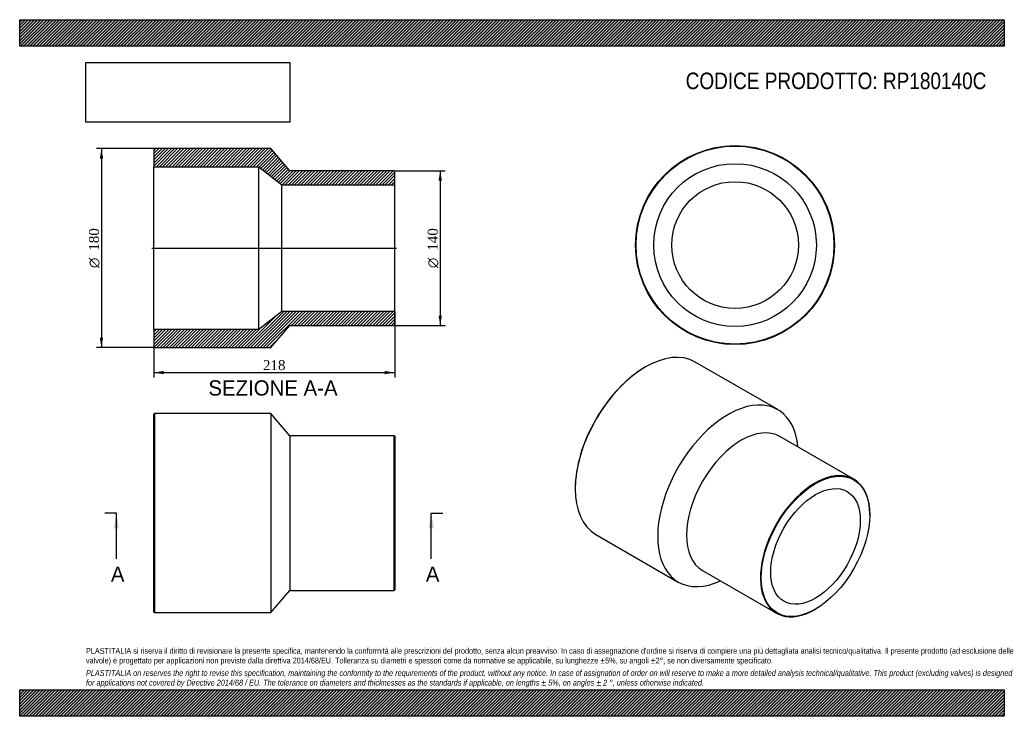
# Model space of a CAD drawing. Header units: millimetres. Extents: x 0 to 891, y 0 to 630.
import ezdxf
from ezdxf.enums import TextEntityAlignment as Align
from ezdxf.lldxf.tags import DXFTag

# ---------------------------------------------------------------- set-up
doc = ezdxf.new("R2010")
doc.units = ezdxf.units.MM
doc.header["$LTSCALE"] = 3
for name, color, linetype in [('Default', 7, 'Continuous'), ('DV4_Default', 7, 'Continuous'), ('RP180140C', 7, 'Continuous')]:
    doc.layers.add(name, color=color, linetype=linetype)
doc.styles.add('SEACAD_Solid_Edge_ANSI', font='seans.ttf')
doc.styles.add('SEACAD_Solid_Edge_ANSI1_Symbols', font='semeca1.ttf')
doc.styles.add('SEACAD_Times_New_Roman', font='times.ttf')
tags = doc.linetypes.add('CENTER2', pattern=[28.575, 19.05, -3.175, 3.175, -3.175]).pattern_tags.tags
tags[10:11] = [DXFTag(74, 4), DXFTag(75, 0), DXFTag(340, '0'), DXFTag(46, 0.0), DXFTag(50, 0.0), DXFTag(44, 0.0), DXFTag(45, 0.0)]
tags[8:9] = [DXFTag(74, 4), DXFTag(75, 0), DXFTag(340, '0'), DXFTag(46, 0.0), DXFTag(50, 0.0), DXFTag(44, 0.0), DXFTag(45, 0.0)]
tags[6:7] = [DXFTag(74, 4), DXFTag(75, 0), DXFTag(340, '0'), DXFTag(46, 0.0), DXFTag(50, 0.0), DXFTag(44, 0.0), DXFTag(45, 0.0)]
tags[4:5] = [DXFTag(74, 4), DXFTag(75, 0), DXFTag(340, '0'), DXFTag(46, 0.0), DXFTag(50, 0.0), DXFTag(44, 0.0), DXFTag(45, 0.0)]
doc.dimstyles.new('ANSImm', dxfattribs={"dimtxt": 9, "dimasz": 9, "dimexe": 4.5, "dimexo": 0, "dimgap": 2.25, "dimtad": 1, "dimdsep": 46, "dimtxsty": 'SEACAD_Times_New_Roman', "dimblk1": '_SE_FILLED', "dimblk2": '_SE_FILLED', "dimsah": 1, "dimcen": 4.5, "dimazin": 0, "dimtfac": 0.85, "dimtdec": 3, "dimtofl": 0, "dimtmove": 0, "dimatfit": 3, "dimfxl": 1, "dimarcsym": 0})
picture_1 = doc.add_image_def('image1.jpg', size_in_pixel=(4302, 1260))

# ---------------------------------------------------------------- blocks, each defined once
blk = doc.blocks.new('SE')
at = {"layer": 'RP180140C', "color": 7, "linetype": 'Continuous'}
for p, q in [((121.86, 273.75), (121.36, 273.25)), ((121.36, 94.25), (121.36, 273.25)), ((121.86, 273.75), (121.86, 93.75)), ((227.36, 273.75), (121.86, 273.75)), ((227.36, 273.75), (227.36, 93.75)), ((244.36, 253.75), (227.36, 273.75)), ((244.36, 253.75), (244.36, 113.75)), ((338.86, 253.75), (244.36, 253.75)), ((338.86, 113.75), (338.86, 253.75)), ((339.36, 253.25), (338.86, 253.75)), ((339.36, 253.25), (339.36, 114.25)), ((227.36, 93.75), (244.36, 113.75)), ((244.36, 113.75), (338.86, 113.75)), ((338.86, 113.75), (339.36, 114.25)), ((121.36, 94.25), (121.86, 93.75)), ((121.86, 93.75), (227.36, 93.75))]:
    blk.add_line(p, q, dxfattribs=at)
blk = doc.blocks.new('SE1')
at = {"layer": 'RP180140C', "color": 7, "linetype": 'Continuous'}
for p, q in [((566.38, 315.95), (566.02, 315.74)), ((685.98, 277.34), (611.38, 320.41)), ((754.82, 214.5), (688, 253.07)), ((502.74, 206.13), (502.74, 205.72)), ((769.32, 182.04), (769.32, 182.45)), ((521.38, 164.52), (595.98, 121.45)), ((618, 131.83), (684.82, 93.25)), ((719.82, 96.72), (720.17, 96.92))]:
    blk.add_line(p, q, dxfattribs=at)
for centre, major_axis, start_param, end_param in [((566.38, 242.46), (-45, -77.94), 3.141593, 6.283185), ((566.02, 242.67), (44.75, 77.51), 0.785398, 2.356195), ((640.98, 199.39), (-45, -77.94), 2.461919, 6.283185), ((653, 192.45), (-35, -60.62), 3.141593, 6.283185), ((719.82, 153.87), (35, 60.62), 0, 3.926991), ((719.82, 153.87), (35, 60.62), 5.497787, 6.283185), ((640.98, 199.39), (-45, -77.94), 0, 0.679674)]:
    blk.add_ellipse(centre, major_axis=major_axis, ratio=0.57735, start_param=start_param, end_param=end_param, dxfattribs=at)
for major_axis in [(-34.75, -60.19), (-28.65, -49.62)]:
    blk.add_ellipse((720.17, 153.67), major_axis=major_axis, ratio=0.57735, dxfattribs=at)
blk = doc.blocks.new('SE2')
at = {"layer": 'RP180140C', "color": 7, "linetype": 'Continuous'}
for radius in [90, 89.5, 73.6, 57.3]:
    blk.add_circle((647.34, 426.19), radius, dxfattribs=at)
blk = doc.blocks.new('SE4')
at = {"color": 7, "linetype": 'Continuous', "style": 'SEACAD_Solid_Edge_ANSI'}
blk.add_text('A', height=13.8, dxfattribs=at).set_placement((82.53, 135.45), align=Align.TOP_LEFT)
blk = doc.blocks.new('SE5')
at = {"color": 7, "linetype": 'Continuous', "style": 'SEACAD_Solid_Edge_ANSI'}
blk.add_text('A', height=13.8, dxfattribs=at).set_placement((367.53, 135.45), align=Align.TOP_LEFT)
blk = doc.blocks.new('SEANNOT_GROUP')
at = {"linetype": 'Continuous'}
blk.add_hatch(color=7, dxfattribs=at).paths.add_polyline_path([(89.8, 169.95), (87.5, 183.75), (85.2, 169.95)])
at = {"color": 7, "linetype": 'Continuous'}
blk.add_lwpolyline([(87.5, 142.35), (87.5, 183.75)], dxfattribs=at)
blk = doc.blocks.new('SEANNOT_GROUP1')
at = {"linetype": 'Continuous'}
blk.add_hatch(color=7, dxfattribs=at).paths.add_polyline_path([(374.8, 169.95), (372.5, 183.75), (370.2, 169.95)])
at = {"color": 7, "linetype": 'Continuous'}
blk.add_lwpolyline([(372.5, 142.35), (372.5, 183.75)], dxfattribs=at)
blk = doc.blocks.new('SE3')
at = {"layer": 'Default', "color": 7, "linetype": 'CENTER2'}
for p, q in [((87.5, 183.75), (77.15, 183.75)), ((372.5, 183.75), (382.85, 183.75))]:
    blk.add_line(p, q, dxfattribs=at)
at = {"layer": 'Default', "color": 7, "linetype": 'CENTER2', "const_width": 0.0001}
blk.add_lwpolyline([(87.5, 183.75), (372.5, 183.75)], dxfattribs=at)
at = {"layer": 'Default'}
for name in ['SEANNOT_GROUP', 'SEANNOT_GROUP1', 'SE4', 'SE5']:
    blk.add_blockref(name, (0, 0), dxfattribs=at)
blk = doc.blocks.new('SE6')
at = {"layer": 'RP180140C', "linetype": 'Continuous'}
h = blk.add_hatch(dxfattribs=at)
h.set_pattern_fill('LINE', scale=0.62992, angle=45, style=0)
h.paths.add_polyline_path([(244.36, 493.46), (227.36, 513.46), (121.86, 513.46), (121.36, 512.96), (121.36, 497.06), (216.36, 497.06), (237.36, 480.76), (339.36, 480.76), (339.36, 492.96), (338.86, 493.46)])
h = blk.add_hatch(dxfattribs=at)
h.set_pattern_fill('LINE', scale=0.62992, angle=45, style=0)
h.paths.add_polyline_path([(227.36, 333.46), (244.36, 353.46), (338.86, 353.46), (339.36, 353.96), (339.36, 366.16), (237.36, 366.16), (216.36, 349.86), (121.36, 349.86), (121.36, 333.96), (121.86, 333.46)])
at = {"layer": 'DV4_Default', "color": 7, "linetype": 'CENTER2'}
blk.add_line((119.61, 423.46), (341.11, 423.46), dxfattribs=at)
at = {"layer": 'RP180140C', "color": 7, "linetype": 'Continuous'}
for p, q in [((121.36, 512.96), (121.86, 513.46)), ((121.36, 512.96), (121.36, 497.06)), ((227.36, 513.46), (121.86, 513.46)), ((244.36, 493.46), (227.36, 513.46)), ((121.36, 349.86), (121.36, 497.06)), ((121.36, 497.06), (216.36, 497.06)), ((216.36, 349.86), (216.36, 497.06)), ((216.36, 497.06), (237.36, 480.76)), ((338.86, 493.46), (244.36, 493.46)), ((338.86, 493.46), (339.36, 492.96)), ((339.36, 480.76), (339.36, 492.96)), ((237.36, 366.16), (237.36, 480.76)), ((237.36, 480.76), (339.36, 480.76)), ((339.36, 366.16), (339.36, 480.76)), ((237.36, 366.16), (216.36, 349.86)), ((339.36, 366.16), (237.36, 366.16)), ((339.36, 353.96), (339.36, 366.16)), ((216.36, 349.86), (121.36, 349.86)), ((121.36, 349.86), (121.36, 333.96)), ((227.36, 333.46), (244.36, 353.46)), ((244.36, 353.46), (338.86, 353.46)), ((339.36, 353.96), (338.86, 353.46)), ((121.86, 333.46), (121.36, 333.96)), ((121.86, 333.46), (227.36, 333.46))]:
    blk.add_line(p, q, dxfattribs=at)
blk = doc.blocks.new('DMBLK205')
at = {"layer": 'Default', "linetype": 'Continuous'}
for points in [[(130.36, 309.34), (130.36, 312.34), (121.36, 310.84)], [(330.36, 309.34), (339.36, 310.84), (330.36, 312.34)]]:
    blk.add_hatch(color=7, dxfattribs=at).paths.add_polyline_path(points)
at = {"layer": 'Default', "color": 7, "linetype": 'Continuous'}
for p, q in [((339.36, 366.16), (339.36, 306.34)), ((121.36, 349.86), (121.36, 306.34)), ((121.36, 310.84), (339.36, 310.84))]:
    blk.add_line(p, q, dxfattribs=at)
at = {"layer": 'Default', "color": 7, "linetype": 'Continuous', "style": 'SEACAD_Times_New_Roman'}
blk.add_text('218', height=9, dxfattribs=at).set_placement((220.12, 322.09), align=Align.TOP_LEFT)
blk = doc.blocks.new('_SE_FILLED')
at = {"color": 0}
blk.add_line((0, 0), (-1, 0), dxfattribs=at)
blk.add_solid([(0, 0), (-1, -0.1665), (-1, 0.1665), (0, 0)], dxfattribs=at)
blk = doc.blocks.new('GDimGGroup')
at = {"layer": 'Default', "linetype": 'Continuous'}
for points in [[(382.06, 484.46), (380.56, 493.46), (379.06, 484.46)], [(382.06, 362.46), (379.06, 362.46), (380.56, 353.46)]]:
    blk.add_hatch(color=7, dxfattribs=at).paths.add_polyline_path(points)
at = {"layer": 'Default', "color": 7, "linetype": 'Continuous'}
for p, q in [((338.86, 493.46), (385.06, 493.46)), ((380.56, 493.46), (380.56, 353.46)), ((338.86, 353.46), (385.06, 353.46))]:
    blk.add_line(p, q, dxfattribs=at)
for s, style, p in [('140', 'SEACAD_Times_New_Roman', (369.31, 421.05)), ('O', 'SEACAD_Solid_Edge_ANSI1_Symbols', (369.31, 405.39))]:
    blk.add_text(s, height=9, rotation=90, dxfattribs=dict(at, style=style)).set_placement(p, align=Align.TOP_LEFT)
blk = doc.blocks.new('GDimGGroup1')
at = {"layer": 'Default', "linetype": 'Continuous'}
for points in [[(72.49, 504.46), (75.49, 504.46), (73.99, 513.46)], [(72.49, 342.46), (73.99, 333.46), (75.49, 342.46)]]:
    blk.add_hatch(color=7, dxfattribs=at).paths.add_polyline_path(points)
at = {"layer": 'Default', "color": 7, "linetype": 'Continuous'}
for p, q in [((121.86, 513.46), (69.49, 513.46)), ((73.99, 513.46), (73.99, 333.46)), ((121.86, 333.46), (69.49, 333.46))]:
    blk.add_line(p, q, dxfattribs=at)
for s, style, p in [('180', 'SEACAD_Times_New_Roman', (62.74, 421.05)), ('O', 'SEACAD_Solid_Edge_ANSI1_Symbols', (62.74, 405.39))]:
    blk.add_text(s, height=9, rotation=90, dxfattribs=dict(at, style=style)).set_placement(p, align=Align.TOP_LEFT)

msp = doc.modelspace()

# ---------------------------------------------------------------- hatches: boundary and pattern name
at = {"layer": 'Default', "linetype": 'Continuous'}
h = msp.add_hatch(dxfattribs=at)
h.set_pattern_fill('LINE', scale=0.629921, angle=45, style=0)
h.paths.add_polyline_path([(891, 606), (891, 630), (0, 630), (0, 606)])
for points in [[(891, 606), (891, 630), (0, 630), (0, 606)], [(891, 0), (891, 24), (0, 24), (0, 0)]]:
    msp.add_hatch(color=7, dxfattribs=at).paths.add_polyline_path(points)
h = msp.add_hatch(dxfattribs=at)
h.set_pattern_fill('LINE', scale=0.62992, angle=45, style=0)
h.paths.add_polyline_path([(891, 0), (891, 24), (0, 24), (0, 0)])

# ---------------------------------------------------------------- linework, layer by layer
at = {"layer": 'Default', "color": 7, "linetype": 'Continuous'}
for p, q in [((0, 630), (891, 630)), ((0, 606), (0, 630)), ((891, 630), (891, 606)), ((891, 606), (0, 606)), ((0, 24), (891, 24)), ((0, 0), (0, 24)), ((891, 24), (891, 0)), ((891, 0), (0, 0))]:
    msp.add_line(p, q, dxfattribs=at)

# ---------------------------------------------------------------- block references
at = {"layer": 'Default'}
for name in ['GDimGGroup1', 'SE6', 'SE2', 'GDimGGroup', 'SE1', 'SE', 'SE3']:
    msp.add_blockref(name, (0, 0), dxfattribs=at)

# ---------------------------------------------------------------- texts
at = {"layer": 'Default', "color": 7, "linetype": 'Continuous', "style": 'SEACAD_Solid_Edge_ANSI'}
msp.add_text('SEZIONE A-A', height=13.8, dxfattribs=at).set_placement((170.765, 303.857), align=Align.TOP_LEFT)
at = {"layer": 'Default', "attachment_point": 1}
for s, insert, char_height, width in [('{\\fArial Narrow|b0||i0||c0|p34;\\C7;\\H15.;\\W1.;CODICE PRODOTTO: RP180140C}', (602.666, 582.191), 15, 273.04435), ("{\\fArial Narrow|b0||i0||c0|p34;\\C7;\\H5.25;\\W1.;PLASTITALIA si riserva il diritto di revisionare la presente specifica, mantenendo la conformità alle prescrizioni del prodotto, senza alcun preavviso. In caso di assegnazione d'ordine si riserva di compiere una più dettagliata analisi tecnico/qualitativa. Il presente prodotto (ad esclusione delle \\P}{\\fArial Narrow|b0||i0||c0|p34;\\C7;\\H5.25;\\W1.;valvole) è progettato per applicazioni non previste dalla direttiva 2014/68/EU. Tolleranza su diametri e spessori come da normative se applicabile, su lunghezze ±5%, su angoli ±2°, se non diversamente specificato.\\P}{\\fArial Narrow|b0||i0||c0|p34;\\C7;\\H1.5;\\W1.;   \\P}{\\fArial Narrow|b0||i1||c0|p34;\\C7;\\H5.25;\\W1.;PLASTITALIA on reserves the right to revise this specification, maintaining the conformity to the requirements of the product, without any notice. In case of assignation of order on will reserve to make a more detailed analysis technical/qualitative. This product (excluding valves) is designed \\P}{\\fArial Narrow|b0||i1||c0|p34;\\C7;\\H5.25;\\W1.;for applications not covered by Directive 2014/68 / EU. The tolerance on diameters and thicknesses as the standards if applicable, on lengths ± 5%, on angles ± 2 °, unless otherwise indicated.\\P}", (60, 61.807), 5.25, 771)]:
    msp.add_mtext(s, dxfattribs=dict(at, insert=insert, char_height=char_height, width=width))

# ---------------------------------------------------------------- dimensions: what is measured, and where the dimension line sits
at = {"layer": 'Default', "color": 7, "linetype": 'Continuous'}
dim = msp.add_linear_dim(base=(339.357, 310.84), p1=(121.357, 349.857), p2=(339.357, 366.157), text='\\A1;<>', dimstyle='ANSImm', dxfattribs=at)
dim.commit()
dim.dimension.update_dxf_attribs({"geometry": 'DMBLK205', "text_midpoint": (230.357, 310.84), "dimtype": 160})

# ---------------------------------------------------------------- pictures from other files: only their frames are drawn
image = msp.add_image(picture_1, insert=(60, 537.31), size_in_units=(184.371, 54))
image.dxf.flags = 7

doc.saveas('drawing.dxf')
